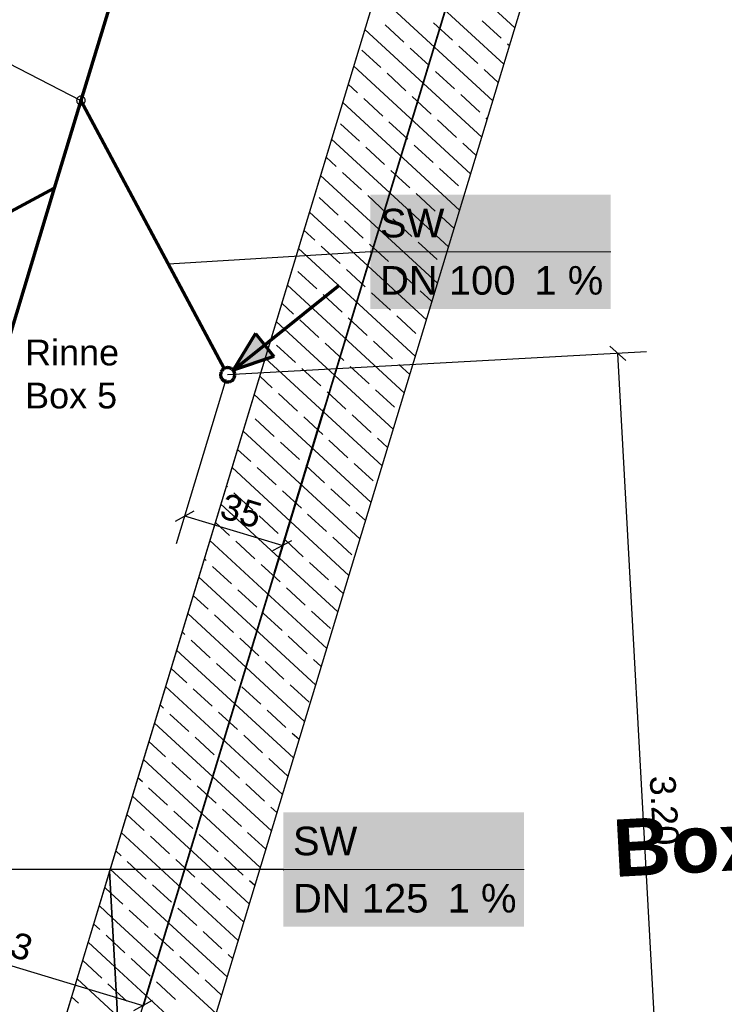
# Model space of a CAD drawing. Extents: x -779 to 790, y -208 to 633.
# Tile 113 of 232: x 75 to 124, y 190 to 259. Entities that reach past the tile are written whole.
import ezdxf
from ezdxf.lldxf.tags import DXFTag

# ---------------------------------------------------------------- set-up
doc = ezdxf.new("R2010")
doc.units = 0
doc.layers.get('0').update_dxf_attribs({"lineweight": 25})
for name, color, linetype, lineweight, true_color in [('02 Raster Gebäude-A07F5V4QWF', 7, 'Continuous', 25, 0x848484), ('20 Fundament-A07F5V4OWF', 7, 'Continuous', 25, 0x848484), ('20 Räume Innen', 9, 'Continuous', 25, 0x808080), ('S_Mass', 150, 'Continuous', 25, 0x007fff), ('S_Schmutzwasser_Grundleitung', 7, 'Continuous', 70, 0x7f5f00), ('X_Mass', 150, 'Continuous', 25, 0x007fff)]:
    doc.layers.add(name, color=color, linetype=linetype, lineweight=lineweight, true_color=true_color)
doc.layers.add('02 Raster Gebäude-A07F5V53WF', color=7, linetype='Continuous', lineweight=13)
doc.layers.add('X_Text', color=7, linetype='Continuous', lineweight=25)
doc.styles.get("Standard").update_dxf_attribs({"font": 'arial.ttf'})
tags = doc.linetypes.add('Raster-A07F5V4TWF', pattern=[0.2, 0.1, -0.05, 0, -0.05]).pattern_tags.tags
tags[10:11] = [DXFTag(74, 4), DXFTag(75, 0), DXFTag(340, '0'), DXFTag(46, 1.0), DXFTag(50, 0.0), DXFTag(44, 0.0), DXFTag(45, 0.0)]
tags[8:9] = [DXFTag(74, 4), DXFTag(75, 0), DXFTag(340, '0'), DXFTag(46, 1.0), DXFTag(50, 0.0), DXFTag(44, 0.0), DXFTag(45, 0.0)]
tags[6:7] = [DXFTag(74, 4), DXFTag(75, 0), DXFTag(340, '0'), DXFTag(46, 1.0), DXFTag(50, 0.0), DXFTag(44, 0.0), DXFTag(45, 0.0)]
tags[4:5] = [DXFTag(74, 4), DXFTag(75, 0), DXFTag(340, '0'), DXFTag(46, 1.0), DXFTag(50, 0.0), DXFTag(44, 0.0), DXFTag(45, 0.0)]
tags = doc.linetypes.add('Raster-A07F5V57WF', pattern=[0.2, 0.1, -0.05, 0, -0.05]).pattern_tags.tags
tags[10:11] = [DXFTag(74, 4), DXFTag(75, 0), DXFTag(340, '0'), DXFTag(46, 1.0), DXFTag(50, 0.0), DXFTag(44, 0.0), DXFTag(45, 0.0)]
tags[8:9] = [DXFTag(74, 4), DXFTag(75, 0), DXFTag(340, '0'), DXFTag(46, 1.0), DXFTag(50, 0.0), DXFTag(44, 0.0), DXFTag(45, 0.0)]
tags[6:7] = [DXFTag(74, 4), DXFTag(75, 0), DXFTag(340, '0'), DXFTag(46, 1.0), DXFTag(50, 0.0), DXFTag(44, 0.0), DXFTag(45, 0.0)]
tags[4:5] = [DXFTag(74, 4), DXFTag(75, 0), DXFTag(340, '0'), DXFTag(46, 1.0), DXFTag(50, 0.0), DXFTag(44, 0.0), DXFTag(45, 0.0)]

# ---------------------------------------------------------------- blocks, each defined once
blk = doc.blocks.new('Referenz-A07F5V4VWF', base_point=(-401.415, -176.34))
at = {"color": 0, "linetype": 'ByBlock', "lineweight": -2, "ltscale": 12.5}
for p, q in [((113.922, 306.697), (81.347, 199.268)), ((82.944, 170.071), (123.493, 303.796)), ((81.347, 199.268), (72.862, 171.286)), ((81.347, 199.268), (82.944, 170.071)), ((82.944, 170.071), (81.347, 199.268))]:
    blk.add_line(p, q, dxfattribs=at)
at = {"layer": '02 Raster Gebäude-A07F5V4QWF', "color": 0, "linetype": 'Raster-A07F5V4TWF', "lineweight": -2, "ltscale": 187.5}
blk.add_line((83.707, 189.82), (144.678, 390.893), dxfattribs=at)
at = {"layer": '20 Fundament-A07F5V4OWF', "color": 0, "lineweight": -2}
for p, q in [((113.922, 306.697), (72.862, 171.286)), ((82.944, 170.071), (123.493, 303.796)), ((109.672, 258.215), (101.505, 265.746)), ((108.898, 255.663), (100.731, 263.195)), ((108.125, 253.112), (99.957, 260.643)), ((107.351, 250.56), (99.184, 258.091)), ((101.92, 257.2), (100.597, 258.421)), ((105.312, 257.338), (103.988, 258.558)), ((108.704, 257.475), (107.38, 258.696)), ((103.685, 255.573), (102.361, 256.794)), ((107.076, 255.711), (105.753, 256.931)), ((109.285, 256.939), (109.145, 257.069)), ((100.293, 255.436), (98.969, 256.656)), ((106.577, 248.008), (98.41, 255.54)), ((102.057, 253.809), (100.734, 255.029)), ((105.449, 253.946), (104.126, 255.167)), ((108.511, 254.387), (107.518, 255.304)), ((98.666, 253.671), (98.023, 254.264)), ((100.43, 252.044), (99.107, 253.264)), ((103.822, 252.182), (102.499, 253.402)), ((107.214, 252.319), (105.89, 253.539)), ((105.803, 245.457), (97.636, 252.988)), ((107.738, 251.836), (107.655, 251.912)), ((98.803, 250.28), (97.48, 251.5)), ((102.195, 250.417), (100.871, 251.637)), ((105.587, 250.554), (104.263, 251.775)), ((105.03, 242.905), (96.862, 250.437)), ((100.568, 248.652), (99.244, 249.873)), ((103.959, 248.79), (102.636, 250.01)), ((106.964, 249.284), (106.028, 250.148)), ((97.176, 248.515), (96.476, 249.161)), ((104.256, 240.354), (96.089, 247.885)), ((98.941, 246.888), (97.617, 248.108)), ((102.332, 247.025), (101.009, 248.246)), ((105.724, 247.163), (104.401, 248.383)), ((100.705, 245.261), (99.382, 246.481)), ((104.097, 245.398), (102.773, 246.618)), ((106.19, 246.733), (106.165, 246.756)), ((97.313, 245.123), (95.99, 246.344)), ((103.482, 237.802), (95.315, 245.333)), ((99.078, 243.496), (97.755, 244.716)), ((102.47, 243.633), (101.146, 244.854)), ((105.417, 244.181), (104.538, 244.991)), ((95.686, 243.359), (94.928, 244.058)), ((97.451, 241.731), (96.127, 242.952)), ((100.843, 241.869), (99.519, 243.089)), ((104.234, 242.006), (102.911, 243.227)), ((102.709, 235.251), (94.541, 242.782)), ((95.824, 239.967), (94.5, 241.187)), ((99.215, 240.104), (97.892, 241.325)), ((102.607, 240.242), (101.284, 241.462)), ((101.935, 232.699), (93.768, 240.23)), ((97.588, 238.34), (96.265, 239.56)), ((100.98, 238.477), (99.657, 239.697)), ((103.869, 239.078), (103.048, 239.835)), ((94.196, 238.202), (93.381, 238.954)), ((101.161, 230.147), (92.994, 237.679)), ((95.961, 236.575), (94.638, 237.795)), ((99.353, 236.712), (98.029, 237.933)), ((102.745, 236.85), (101.421, 238.07)), ((97.726, 234.948), (96.402, 236.168)), ((101.117, 235.085), (99.794, 236.306)), ((94.334, 234.81), (93.01, 236.031)), ((100.387, 227.596), (92.22, 235.127)), ((102.322, 233.975), (101.559, 234.678)), ((96.098, 233.183), (94.775, 234.404)), ((99.49, 233.321), (98.167, 234.541)), ((92.707, 233.046), (91.833, 233.851)), ((94.471, 231.419), (93.148, 232.639)), ((97.863, 231.556), (96.54, 232.776)), ((101.255, 231.693), (99.931, 232.914)), ((99.614, 225.044), (91.446, 232.575)), ((91.079, 231.281), (91.06, 231.3)), ((92.844, 229.654), (91.521, 230.874)), ((96.236, 229.791), (94.912, 231.012)), ((99.628, 229.929), (98.304, 231.149)), ((98.84, 222.493), (90.673, 230.024)), ((94.609, 228.027), (93.285, 229.247)), ((98, 228.164), (96.677, 229.385)), ((100.774, 228.872), (100.069, 229.522)), ((91.217, 227.889), (90.286, 228.748)), ((98.066, 219.941), (89.899, 227.472)), ((92.981, 226.262), (91.658, 227.483)), ((96.373, 226.4), (95.05, 227.62)), ((99.765, 226.537), (98.442, 227.758)), ((89.59, 226.125), (89.512, 226.196)), ((94.746, 224.635), (93.423, 225.856)), ((98.138, 224.773), (96.814, 225.993)), ((91.354, 224.498), (90.031, 225.718)), ((97.293, 217.389), (89.125, 224.921)), ((99.227, 223.768), (98.579, 224.366)), ((93.119, 222.871), (91.795, 224.091)), ((96.511, 223.008), (95.187, 224.228)), ((89.727, 222.733), (88.738, 223.645)), ((96.519, 214.838), (88.352, 222.369)), ((91.492, 221.106), (90.168, 222.326)), ((94.883, 221.243), (93.56, 222.464)), ((98.275, 221.381), (96.952, 222.601)), ((88.1, 220.969), (87.965, 221.093)), ((89.865, 219.341), (88.541, 220.562)), ((93.256, 219.479), (91.933, 220.699)), ((96.648, 219.616), (95.325, 220.837)), ((95.745, 212.286), (87.578, 219.817)), ((91.629, 217.714), (90.306, 218.935)), ((95.021, 217.852), (93.697, 219.072)), ((97.679, 218.665), (97.089, 219.209)), ((88.237, 217.577), (87.191, 218.542)), ((94.971, 209.735), (86.804, 217.266)), ((90.002, 215.95), (88.678, 217.17)), ((93.394, 216.087), (92.07, 217.307)), ((96.785, 216.224), (95.462, 217.445)), ((86.61, 215.812), (86.417, 215.99)), ((88.375, 214.185), (87.051, 215.405)), ((91.767, 214.322), (90.443, 215.543)), ((95.158, 214.46), (93.835, 215.68)), ((94.198, 207.183), (86.03, 214.714)), ((96.132, 213.562), (95.599, 214.053)), ((86.748, 212.42), (85.644, 213.438)), ((90.139, 212.558), (88.816, 213.778)), ((93.531, 212.695), (92.208, 213.916)), ((93.424, 204.631), (85.257, 212.163)), ((88.512, 210.793), (87.189, 212.014)), ((91.904, 210.931), (90.581, 212.151)), ((95.296, 211.068), (93.972, 212.288)), ((85.12, 210.656), (84.87, 210.887)), ((86.885, 209.029), (85.562, 210.249)), ((90.277, 209.166), (88.953, 210.386)), ((93.669, 209.303), (92.345, 210.524)), ((92.65, 202.08), (84.483, 209.611)), ((88.65, 207.401), (87.326, 208.622)), ((92.041, 207.539), (90.718, 208.759)), ((94.585, 208.459), (94.11, 208.897)), ((85.258, 207.264), (84.096, 208.335)), ((91.877, 199.528), (83.709, 207.06)), ((87.022, 205.637), (85.699, 206.857)), ((90.414, 205.774), (89.091, 206.995)), ((93.806, 205.912), (92.483, 207.132)), ((83.631, 205.499), (83.322, 205.784)), ((85.395, 203.872), (84.072, 205.093)), ((88.787, 204.01), (87.464, 205.23)), ((92.179, 204.147), (90.855, 205.367)), ((91.103, 196.977), (82.936, 204.508)), ((93.037, 203.356), (92.62, 203.74)), ((83.768, 202.108), (82.549, 203.232)), ((87.16, 202.245), (85.836, 203.465)), ((90.552, 202.382), (89.228, 203.603)), ((90.329, 194.425), (82.162, 201.956)), ((85.533, 200.48), (84.209, 201.701)), ((88.924, 200.618), (87.601, 201.838)), ((92.263, 200.804), (90.993, 201.976)), ((82.141, 200.343), (81.775, 200.681)), ((83.905, 198.716), (82.582, 199.936)), ((87.297, 198.853), (85.974, 200.074)), ((90.689, 198.991), (89.366, 200.211)), ((89.555, 191.873), (81.388, 199.405)), ((85.67, 197.089), (84.347, 198.309)), ((89.062, 197.226), (87.738, 198.447)), ((91.49, 198.252), (91.13, 198.584)), ((81.431, 197.733), (81.001, 198.129)), ((82.278, 196.951), (81.431, 197.733)), ((81.525, 196.014), (80.614, 196.853)), ((84.043, 195.324), (82.719, 196.545)), ((87.435, 195.462), (86.111, 196.682)), ((90.716, 195.701), (89.503, 196.819)), ((80.651, 195.187), (80.227, 195.577)), ((88.782, 189.322), (81.525, 196.014)), ((81.619, 194.294), (81.092, 194.78)), ((85.807, 193.697), (84.484, 194.917)), ((89.199, 193.834), (87.876, 195.055)), ((81.713, 192.575), (79.841, 194.302)), ((82.416, 193.56), (81.619, 194.294)), ((89.942, 193.149), (89.64, 193.428)), ((80.789, 191.795), (79.465, 193.015)), ((84.18, 191.932), (82.857, 193.153)), ((87.572, 192.07), (86.249, 193.29)), ((88.008, 186.77), (81.713, 192.575)), ((81.901, 189.137), (79.067, 191.75)), ((81.807, 190.856), (81.23, 191.388)), ((85.945, 190.305), (84.621, 191.526)), ((89.168, 190.598), (88.013, 191.663)), ((82.553, 190.168), (81.807, 190.856)), ((79.161, 190.03), (78.68, 190.474))]:
    blk.add_line(p, q, dxfattribs=at)
blk = doc.blocks.new('Referenz-A07F5V59WF', base_point=(-759.499, -206.186))
at = {"layer": '02 Raster Gebäude-A07F5V53WF', "color": 0, "linetype": 'Raster-A07F5V57WF', "ltscale": 117.000008}
blk.add_line((83.667, 189.869), (144.624, 390.905), dxfattribs=at)
at = {"layer": '20 Räume Innen', "color": 0, "linetype": 'Continuous', "lineweight": -2, "ltscale": 225.000015, "insert": (116.422, 202.852), "char_height": 3.99976, "attachment_point": 1, "rotation": 3.1327}
blk.add_mtext('{\\fArial|b1|i0;Box}', dxfattribs=at)
blk = doc.blocks.new('Maß-A07F5V8DWF', base_point=(59.234, 180.296))
at = {"color": 0, "linetype": 'ByBlock', "lineweight": -2, "ltscale": 0.25}
for p, q in [((62.716, 198.308), (59.234, 186.824)), ((62.797, 196.747), (61.474, 196.04)), ((62.136, 196.394), (83.666, 189.866)), ((84.246, 191.78), (80.764, 180.296)), ((84.327, 190.219), (83.004, 189.512))]:
    blk.add_line(p, q, dxfattribs=at)
at = {"color": 0, "linetype": 'ByBlock', "lineweight": -2, "ltscale": 0.25, "insert": (71.442, 196.08), "char_height": 1.8, "attachment_point": 1, "rotation": 343.13189}
blk.add_mtext('{\\fArial;1.13}', dxfattribs=at)
blk = doc.blocks.new('Maß-A07F5V8RWF', base_point=(85.939, 220.106))
at = {"color": 0, "linetype": 'ByBlock', "lineweight": -2, "ltscale": 0.25}
for p, q in [((86.02, 222.173), (89.502, 233.656)), ((92.835, 220.106), (96.317, 231.59)), ((85.939, 223.733), (87.262, 224.44)), ((93.415, 222.02), (86.6, 224.086)), ((92.754, 221.666), (94.077, 222.374))]:
    blk.add_line(p, q, dxfattribs=at)
at = {"color": 0, "linetype": 'ByBlock', "lineweight": -2, "ltscale": 0.25, "insert": (89.464, 225.726), "char_height": 1.8, "attachment_point": 1, "rotation": 343.13189}
blk.add_mtext('{\\fArial;35}', dxfattribs=at)
blk = doc.blocks.new('Maß-A07F5VANWF', base_point=(89.593, 170.139))
at = {"color": 0, "linetype": 'ByBlock', "lineweight": -2, "ltscale": 0.25}
for p, q in [((118.868, 235.56), (89.593, 233.957)), ((116.313, 235.951), (117.43, 234.95)), ((120.364, 171.632), (116.871, 235.45)), ((119.805, 172.133), (120.922, 171.131)), ((122.361, 171.741), (93.086, 170.139))]:
    blk.add_line(p, q, dxfattribs=at)
at = {"color": 0, "linetype": 'ByBlock', "lineweight": -2, "ltscale": 0.25, "insert": (120.886, 206.004), "char_height": 1.8, "attachment_point": 1, "rotation": 273.1327}
blk.add_mtext('{\\fArial;3.20}', dxfattribs=at)

msp = doc.modelspace()

# ---------------------------------------------------------------- linework, layer by layer
at = {"layer": 'S_Mass'}
for p, q in [((74.238, 255.765), (79.34, 253.134)), ((79.08, 253.284), (79.063, 253.249)), ((79.102, 253.317), (79.08, 253.284)), ((79.128, 253.346), (79.102, 253.317)), ((79.157, 253.372), (79.128, 253.346)), ((79.19, 253.394), (79.157, 253.372)), ((79.225, 253.411), (79.19, 253.394)), ((79.262, 253.424), (79.225, 253.411)), ((79.301, 253.431), (79.262, 253.424)), ((79.34, 253.434), (79.301, 253.431)), ((79.379, 253.431), (79.34, 253.434)), ((79.418, 253.424), (79.379, 253.431)), ((79.455, 253.411), (79.418, 253.424)), ((79.49, 253.394), (79.455, 253.411)), ((79.523, 253.372), (79.49, 253.394)), ((79.552, 253.346), (79.523, 253.372)), ((79.578, 253.317), (79.552, 253.346)), ((79.6, 253.284), (79.578, 253.317)), ((79.617, 253.249), (79.6, 253.284)), ((79.043, 253.173), (79.04, 253.134)), ((79.04, 253.134), (79.043, 253.095)), ((79.05, 253.212), (79.043, 253.173)), ((79.043, 253.095), (79.05, 253.056)), ((79.063, 253.249), (79.05, 253.212)), ((79.05, 253.056), (79.063, 253.019)), ((79.063, 253.019), (79.08, 252.984)), ((79.08, 252.984), (79.102, 252.951)), ((79.102, 252.951), (79.128, 252.922)), ((79.128, 252.922), (79.157, 252.896)), ((79.157, 252.896), (79.19, 252.874)), ((79.19, 252.874), (79.225, 252.857)), ((79.225, 252.857), (79.262, 252.844)), ((79.241, 253.147), (79.24, 253.134)), ((79.24, 253.134), (79.241, 253.121)), ((79.244, 253.16), (79.241, 253.147)), ((79.241, 253.121), (79.244, 253.108)), ((79.248, 253.172), (79.244, 253.16)), ((79.244, 253.108), (79.248, 253.096)), ((79.254, 253.184), (79.248, 253.172)), ((79.248, 253.096), (79.254, 253.084)), ((79.261, 253.195), (79.254, 253.184)), ((79.254, 253.084), (79.261, 253.073)), ((79.269, 253.205), (79.261, 253.195)), ((79.261, 253.073), (79.269, 253.063)), ((79.262, 252.844), (79.301, 252.836)), ((79.279, 253.213), (79.269, 253.205)), ((79.269, 253.063), (79.279, 253.055)), ((79.29, 253.22), (79.279, 253.213)), ((79.279, 253.055), (79.29, 253.047)), ((79.302, 253.226), (79.29, 253.22)), ((79.29, 253.047), (79.302, 253.041)), ((79.301, 252.836), (79.34, 252.834)), ((79.314, 253.23), (79.302, 253.226)), ((79.302, 253.041), (79.314, 253.037)), ((79.327, 253.233), (79.314, 253.23)), ((79.314, 253.037), (79.327, 253.035)), ((79.34, 253.234), (79.327, 253.233)), ((79.327, 253.035), (79.34, 253.034)), ((79.353, 253.233), (79.34, 253.234)), ((79.34, 253.034), (79.353, 253.035)), ((79.34, 252.834), (79.379, 252.836)), ((79.366, 253.23), (79.353, 253.233)), ((79.353, 253.035), (79.366, 253.037)), ((79.378, 253.226), (79.366, 253.23)), ((79.366, 253.037), (79.378, 253.041)), ((79.39, 253.22), (79.378, 253.226)), ((79.378, 253.041), (79.39, 253.047)), ((79.379, 252.836), (79.418, 252.844)), ((79.401, 253.213), (79.39, 253.22)), ((79.39, 253.047), (79.401, 253.055)), ((79.411, 253.205), (79.401, 253.213)), ((79.401, 253.055), (79.411, 253.063)), ((79.419, 253.195), (79.411, 253.205)), ((79.411, 253.063), (79.419, 253.073)), ((79.418, 252.844), (79.455, 252.857)), ((79.427, 253.184), (79.419, 253.195)), ((79.419, 253.073), (79.427, 253.084)), ((79.433, 253.172), (79.427, 253.184)), ((79.427, 253.084), (79.433, 253.096)), ((79.437, 253.16), (79.433, 253.172)), ((79.433, 253.096), (79.437, 253.108)), ((79.439, 253.147), (79.437, 253.16)), ((79.437, 253.108), (79.439, 253.121)), ((79.44, 253.134), (79.439, 253.147)), ((79.439, 253.121), (79.44, 253.134)), ((79.455, 252.857), (79.49, 252.874)), ((79.49, 252.874), (79.523, 252.896)), ((79.523, 252.896), (79.552, 252.922)), ((79.552, 252.922), (79.578, 252.951)), ((79.578, 252.951), (79.6, 252.984)), ((79.6, 252.984), (79.617, 253.019)), ((79.63, 253.212), (79.617, 253.249)), ((79.617, 253.019), (79.63, 253.056)), ((79.638, 253.173), (79.63, 253.212)), ((79.63, 253.056), (79.638, 253.095)), ((79.64, 253.134), (79.638, 253.173)), ((79.638, 253.095), (79.64, 253.134))]:
    msp.add_line(p, q, dxfattribs=at)
at = {"layer": 'S_Schmutzwasser_Grundleitung'}
for p, q in [((99.382, 319.232), (79.34, 253.134)), ((79.34, 253.134), (77.478, 246.994)), ((89.357, 234.398), (79.34, 253.134)), ((51.104, 232.892), (77.478, 246.994)), ((77.478, 246.994), (67.018, 212.497)), ((89.983, 234.271), (97.384, 240.224)), ((91.536, 236.837), (89.983, 234.271)), ((91.536, 236.837), (92.822, 235.238)), ((92.822, 235.238), (89.983, 234.271)), ((89.096, 234.011), (89.093, 233.946)), ((89.107, 234.076), (89.096, 234.011)), ((89.127, 234.138), (89.107, 234.076)), ((89.155, 234.197), (89.127, 234.138)), ((89.19, 234.253), (89.155, 234.197)), ((89.232, 234.303), (89.19, 234.253)), ((89.28, 234.347), (89.232, 234.303)), ((89.333, 234.385), (89.28, 234.347)), ((89.391, 234.415), (89.333, 234.385)), ((89.453, 234.437), (89.391, 234.415)), ((89.517, 234.451), (89.453, 234.437)), ((89.582, 234.457), (89.517, 234.451)), ((89.647, 234.454), (89.582, 234.457)), ((89.711, 234.443), (89.647, 234.454)), ((89.774, 234.424), (89.711, 234.443)), ((89.833, 234.396), (89.774, 234.424)), ((89.888, 234.361), (89.833, 234.396)), ((89.939, 234.319), (89.888, 234.361)), ((89.983, 234.271), (89.939, 234.319)), ((90.02, 234.217), (89.983, 234.271)), ((90.051, 234.159), (90.02, 234.217)), ((90.073, 234.098), (90.051, 234.159)), ((90.087, 234.034), (90.073, 234.098)), ((90.093, 233.969), (90.087, 234.034)), ((89.093, 233.946), (89.099, 233.881)), ((89.099, 233.881), (89.113, 233.817)), ((89.113, 233.817), (89.136, 233.755)), ((89.136, 233.755), (89.166, 233.698)), ((89.166, 233.698), (89.204, 233.644)), ((89.204, 233.644), (89.248, 233.596)), ((89.248, 233.596), (89.298, 233.554)), ((89.298, 233.554), (89.353, 233.519)), ((89.353, 233.519), (89.412, 233.491)), ((89.412, 233.491), (89.475, 233.472)), ((89.475, 233.472), (89.539, 233.46)), ((89.539, 233.46), (89.605, 233.458)), ((89.605, 233.458), (89.67, 233.463)), ((89.67, 233.463), (89.734, 233.478)), ((89.734, 233.478), (89.795, 233.5)), ((89.795, 233.5), (89.853, 233.53)), ((89.853, 233.53), (89.907, 233.568)), ((89.907, 233.568), (89.955, 233.612)), ((89.955, 233.612), (89.997, 233.662)), ((89.997, 233.662), (90.032, 233.717)), ((90.032, 233.717), (90.059, 233.777)), ((90.059, 233.777), (90.079, 233.839)), ((90.079, 233.839), (90.09, 233.903)), ((90.09, 233.903), (90.093, 233.969))]:
    msp.add_line(p, q, dxfattribs=at)
at = {"layer": 'S_Schmutzwasser_Grundleitung', "lineweight": 13}
for p, q in [((79.34, 253.134), (79.34, 253.134)), ((77.478, 246.994), (77.478, 246.994))]:
    msp.add_line(p, q, dxfattribs=at)
at = {"layer": 'S_Schmutzwasser_Grundleitung'}
for points in [[(92.822, 235.238), (90.568, 235.238), (91.536, 236.837)], [(89.983, 234.271), (92.822, 235.238), (90.568, 235.238)]]:
    msp.add_solid(points, dxfattribs=at)
at = {"layer": 'X_Mass'}
for p, q in [((99.576, 242.559), (85.464, 241.68)), ((99.567, 242.563), (99.566, 242.562)), ((99.566, 242.562), (99.566, 242.561)), ((99.566, 242.561), (99.566, 242.559)), ((99.566, 242.559), (99.566, 242.558)), ((99.566, 242.558), (99.566, 242.557)), ((99.566, 242.557), (99.567, 242.556)), ((99.568, 242.566), (99.567, 242.564)), ((99.567, 242.564), (99.567, 242.563)), ((99.567, 242.556), (99.567, 242.554)), ((99.567, 242.554), (99.568, 242.553)), ((99.569, 242.567), (99.568, 242.566)), ((99.568, 242.553), (99.569, 242.552)), ((99.57, 242.567), (99.569, 242.567)), ((99.569, 242.552), (99.57, 242.552)), ((99.571, 242.568), (99.57, 242.567)), ((99.57, 242.552), (99.571, 242.551)), ((99.572, 242.569), (99.571, 242.568)), ((99.571, 242.551), (99.572, 242.55)), ((99.574, 242.569), (99.572, 242.569)), ((99.572, 242.55), (99.574, 242.55)), ((99.575, 242.569), (99.574, 242.569)), ((99.574, 242.55), (99.575, 242.55)), ((99.576, 242.569), (99.575, 242.569)), ((99.575, 242.55), (99.576, 242.549)), ((99.577, 242.569), (99.576, 242.569)), ((99.576, 242.549), (99.577, 242.55)), ((99.579, 242.569), (99.577, 242.569)), ((99.577, 242.55), (99.579, 242.55)), ((99.58, 242.569), (99.579, 242.569)), ((99.579, 242.55), (99.58, 242.55)), ((99.581, 242.568), (99.58, 242.569)), ((99.58, 242.55), (99.581, 242.551)), ((99.582, 242.567), (99.581, 242.568)), ((99.581, 242.551), (99.582, 242.552)), ((99.583, 242.567), (99.582, 242.567)), ((99.582, 242.552), (99.583, 242.552)), ((99.584, 242.566), (99.583, 242.567)), ((99.583, 242.552), (99.584, 242.553)), ((99.585, 242.564), (99.584, 242.566)), ((99.584, 242.553), (99.585, 242.554)), ((99.585, 242.563), (99.585, 242.564)), ((99.586, 242.562), (99.585, 242.563)), ((99.585, 242.556), (99.586, 242.557)), ((99.585, 242.554), (99.585, 242.556)), ((99.586, 242.561), (99.586, 242.562)), ((99.586, 242.559), (99.586, 242.561)), ((99.586, 242.558), (99.586, 242.559)), ((99.586, 242.557), (99.586, 242.558)), ((93.493, 199.374), (63.039, 199.374)), ((93.484, 199.378), (93.483, 199.377)), ((93.483, 199.377), (93.483, 199.376)), ((93.483, 199.376), (93.483, 199.374)), ((93.483, 199.374), (93.483, 199.373)), ((93.483, 199.373), (93.483, 199.372)), ((93.483, 199.372), (93.484, 199.37)), ((93.485, 199.38), (93.484, 199.379)), ((93.484, 199.379), (93.484, 199.378)), ((93.484, 199.37), (93.484, 199.369)), ((93.484, 199.369), (93.485, 199.368)), ((93.486, 199.381), (93.485, 199.38)), ((93.485, 199.368), (93.486, 199.367)), ((93.487, 199.382), (93.486, 199.381)), ((93.486, 199.367), (93.487, 199.366)), ((93.488, 199.383), (93.487, 199.382)), ((93.487, 199.366), (93.488, 199.366)), ((93.489, 199.383), (93.488, 199.383)), ((93.488, 199.366), (93.489, 199.365)), ((93.49, 199.384), (93.489, 199.383)), ((93.489, 199.365), (93.49, 199.365)), ((93.492, 199.384), (93.49, 199.384)), ((93.49, 199.365), (93.492, 199.364)), ((93.493, 199.384), (93.492, 199.384)), ((93.492, 199.364), (93.493, 199.364)), ((93.494, 199.384), (93.493, 199.384)), ((93.493, 199.364), (93.494, 199.364)), ((93.495, 199.384), (93.494, 199.384)), ((93.494, 199.364), (93.495, 199.365)), ((93.497, 199.383), (93.495, 199.384)), ((93.495, 199.365), (93.497, 199.365)), ((93.498, 199.383), (93.497, 199.383)), ((93.497, 199.365), (93.498, 199.366)), ((93.499, 199.382), (93.498, 199.383)), ((93.498, 199.366), (93.499, 199.366)), ((93.5, 199.381), (93.499, 199.382)), ((93.499, 199.366), (93.5, 199.367)), ((93.501, 199.38), (93.5, 199.381)), ((93.5, 199.367), (93.501, 199.368)), ((93.501, 199.379), (93.501, 199.38)), ((93.502, 199.378), (93.501, 199.379)), ((93.501, 199.369), (93.502, 199.37)), ((93.501, 199.368), (93.501, 199.369)), ((93.502, 199.377), (93.502, 199.378)), ((93.503, 199.376), (93.502, 199.377)), ((93.502, 199.372), (93.503, 199.373)), ((93.502, 199.37), (93.502, 199.372)), ((93.503, 199.374), (93.503, 199.376)), ((93.503, 199.373), (93.503, 199.374))]:
    msp.add_line(p, q, dxfattribs=at)
at = {"layer": 'X_Mass', "lineweight": 18}
for p, q in [((99.576, 242.559), (116.375, 242.559)), ((93.493, 199.374), (110.312, 199.374))]:
    msp.add_line(p, q, dxfattribs=at)
at = {"layer": 'X_Mass', "color": 7, "true_color": 0xffffff}
for points in [[(99.576, 238.559), (116.375, 238.559), (99.576, 246.559)], [(116.375, 238.559), (99.576, 246.559), (116.375, 246.559)], [(93.493, 195.374), (110.312, 195.374), (93.493, 203.374)], [(110.312, 195.374), (93.493, 203.374), (110.312, 203.374)]]:
    msp.add_solid(points, dxfattribs=at)

# ---------------------------------------------------------------- block references
at = {"color": 8, "lineweight": 25, "ltscale": 1250, "true_color": 0x808080}
msp.add_blockref('Referenz-A07F5V59WF', (-759.499, -206.186), dxfattribs=at)
at = {"color": 8, "lineweight": 25, "ltscale": 12.5, "true_color": 0x808080}
msp.add_blockref('Referenz-A07F5V4VWF', (-401.415, -176.34), dxfattribs=at)
at = {"layer": 'S_Mass', "ltscale": 0.25}
for name, p in [('Maß-A07F5VANWF', (89.593, 170.139)), ('Maß-A07F5V8RWF', (85.939, 220.106)), ('Maß-A07F5V8DWF', (59.234, 180.296))]:
    msp.add_blockref(name, p, dxfattribs=at)

# ---------------------------------------------------------------- texts
at = {"layer": 'X_Mass', "char_height": 2, "attachment_point": 1}
for s, insert in [('{\\fArial;SW}', (100.243, 245.559)), ('{\\fArial;DN 100}', (100.243, 241.559)), ('{\\fArial;1 %}', (111.036, 241.559)), ('{\\fArial;SW}', (94.159, 202.374)), ('{\\fArial;DN 125}', (94.159, 198.374)), ('{\\fArial;1 %}', (104.973, 198.374))]:
    msp.add_mtext(s, dxfattribs=dict(at, insert=insert))
at = {"layer": 'X_Text', "ltscale": 0.25, "char_height": 1.8, "attachment_point": 1}
for s, insert in [('{\\fArial;Rinne }', (75.437, 236.414)), ('{\\fArial;Box 5}', (75.437, 233.408))]:
    msp.add_mtext(s, dxfattribs=dict(at, insert=insert))

doc.saveas('drawing.dxf')
